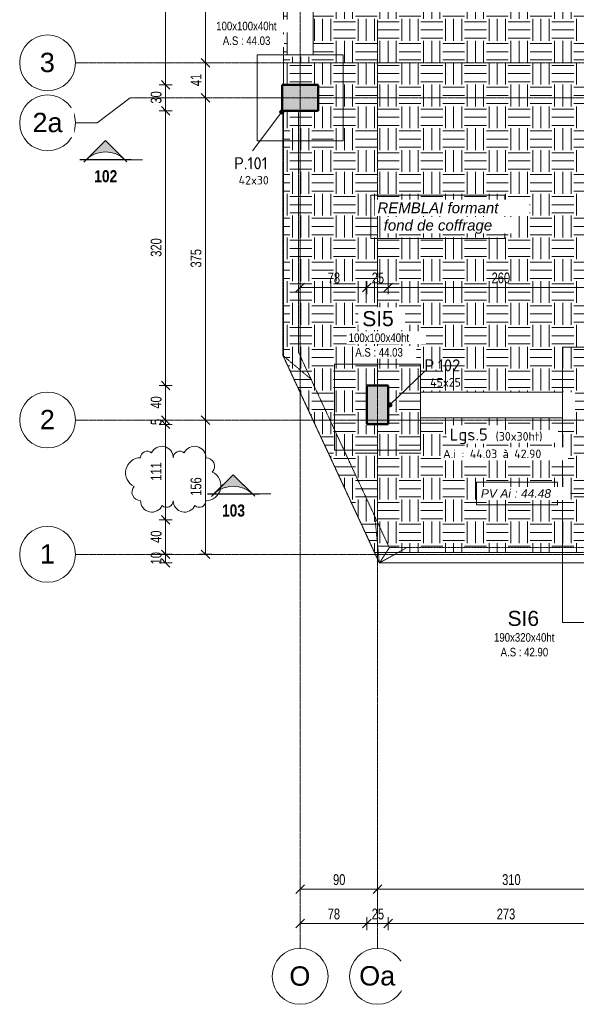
# Model space of a CAD drawing. Header units: millimetres. Extents: x 3690 to 285311, y -2348 to 78336.
# Tile 3 of 46: x 59943 to 66418, y 46643 to 58089. Entities that reach past the tile are written whole.
import ezdxf

# ---------------------------------------------------------------- set-up
doc = ezdxf.new("R2010")
doc.units = ezdxf.units.MM
for name, pattern in [('Ligne de quadrillage', [22.225, 12.7, -3.175, 3.175, -3.175]), ('Tiret 1_16_', [3.175, 1.5875, -1.5875]), ('tiret perso', [2.6, 1.3, -1.3])]:
    doc.linetypes.add(name, pattern=pattern)
for name, color, linetype, lineweight in [('A-ANNO-DIMS', 211, 'Continuous', 9), ('A-ANNO-DIMS-50', 211, 'Continuous', 9), ('A-DETL', 90, 'Continuous', 5), ('A-DETL-GENF', 92, 'Continuous', 5), ('A-DETL-WIDE', 214, 'Continuous', 50), ('A-FLOR-OTLN', 51, 'Continuous', 5), ('G-ANNO-REVC', 71, 'Continuous', 9), ('G-ANNO-SYMB', 111, 'Continuous', 9), ('G-ANNO-TEXT', 231, 'Continuous', 9), ('S-BEAM', 12, 'Continuous', 5), ('S-BEAM-IDEN', 2, 'Continuous', 9), ('S-COLS', 52, 'Continuous', 5), ('S-COLS-IDEN', 171, 'Continuous', 9), ('S-FNDN', 32, 'Continuous', 9), ('S-FNDN-IDEN', 2, 'Continuous', 9), ('S-GRID', 1, 'Continuous', 9), ('S-GRID-IDEN', 1, 'Continuous', 9)]:
    doc.layers.add(name, color=color, linetype=linetype, lineweight=lineweight)
doc.styles.add('Arial Narrow_5', font='ARIALN.TTF', dxfattribs={"width": 0.9, "height": 125})
doc.styles.add('Arial Narrow_B_4', font='ARIALNB.TTF', dxfattribs={"height": 140})
doc.styles.add('Arial_5', font='arial.ttf', dxfattribs={"height": 225})
doc.styles.add('Arial_6', font='arial.ttf', dxfattribs={"width": 0.8, "height": 100})
doc.styles.add('Arial_7', font='arial.ttf', dxfattribs={"height": 175})
doc.styles.add('Arial_I', font='ariali.ttf', dxfattribs={"height": 125})
doc.styles.add('Arial_I_1', font='ariali.ttf', dxfattribs={"height": 100})
doc.styles.add('ISOCPEUR', font='isocpeur.ttf', dxfattribs={"height": 100})
doc.styles.add('ISOCPEUR_B', font='txt', dxfattribs={"height": 140})
doc.dimstyles.new('AB6_1_50_-_GB', dxfattribs={"dimscale": 304.8, "dimtxt": 127.928872, "dimasz": 0.328084, "dimexe": 0.246063, "dimexo": 0.0625, "dimgap": 0.04101, "dimtad": 1, "dimdec": 0, "dimlfac": 0.1, "dimdsep": 46, "dimtxsty": 'Arial Narrow_5', "dimblk1": 'OBLIQUE', "dimblk2": 'OBLIQUE', "dimsah": 1, "dimcen": 0.09, "dimazin": 0, "dimtfac": 1, "dimtdec": 4, "dimtix": 1, "dimtmove": 0, "dimatfit": 3, "dimfxl": 0.246063, "dimfxlon": 1, "dimtvp": 1, "dimtolj": 1, "dimtzin": 0, "dimarcsym": 2})

# ---------------------------------------------------------------- blocks, each defined once
blk = doc.blocks.new('Quadrillage - M_Extrémité de la ligne de quadrillage - Cercle-11575-Fondations variante')
at = {"layer": 'S-GRID-IDEN'}
blk.add_circle((0, 0), 6.5, dxfattribs=at)
blk = doc.blocks.new('Coupe - Extrémité de la ligne de coupe - Pleine AB6-966899-Fondations variante')
at = {"layer": 'G-ANNO-SYMB'}
h = blk.add_hatch(color=256, dxfattribs=at)
edge = h.paths.add_edge_path()
edge.add_line((-6, 4.49), (-1.51, 0))
edge.add_arc((-6, -4.7), 6.5, 46.3308, 133.6692)
edge.add_line((-10.49, 0), (-6, 4.49))
for p, q in [((-6, 4.49), (-11.04, -0.56)), ((-6, 4.49), (-10.49, 0)), ((-6, 4.49), (-1.01, -0.51)), ((-1.51, 0), (-6, 4.49)), ((-12, 0.05), (0, 0.05)), ((-12, 0), (0, 0)), ((-12, 0), (-10.49, 0)), ((-12, -0.05), (0, -0.05)), ((0, 0), (-1.51, 0))]:
    blk.add_line(p, q, dxfattribs=at)
blk.add_arc((-6, -4.7), 6.5, 46.3308, 133.6692, dxfattribs=at)
blk = doc.blocks.new('DIMBLOCK2-Fondations variante')
at = {"layer": 'A-ANNO-DIMS-50', "lineweight": 18}
for p, q in [((63205, 47981), (63155, 47931)), ((63205, 47981), (63255, 48031)), ((64105, 47981), (64055, 47931)), ((64105, 47981), (64155, 48031))]:
    blk.add_line(p, q, dxfattribs=at)
at = {"layer": 'A-ANNO-DIMS-50'}
for p, q in [((63205, 47981), (63205, 48056)), ((63205, 47981), (64105, 47981)), ((63205, 47981), (63205, 47906)), ((64105, 47981), (64105, 48056)), ((64105, 47981), (64105, 47906))]:
    blk.add_line(p, q, dxfattribs=at)
at = {"layer": 'A-ANNO-DIMS-50', "color": 0, "insert": (63588, 48155), "char_height": 125, "width": 160.82, "attachment_point": 1, "line_spacing_factor": 0.974696, "style": 'Arial Narrow_5'}
blk.add_mtext('90', dxfattribs=at)
blk = doc.blocks.new('_Oblique')
at = {"color": 0, "linetype": 'ByBlock', "lineweight": -2}
blk.add_line((-0.5, -0.5), (0.5, 0.5), dxfattribs=at)
blk = doc.blocks.new('DIMBLOCK3-Fondations variante')
at = {"layer": 'A-ANNO-DIMS-50', "lineweight": 18}
for p, q in [((64105, 47981), (64055, 47931)), ((64105, 47981), (64155, 48031)), ((67205, 47981), (67155, 47931)), ((67205, 47981), (67255, 48031))]:
    blk.add_line(p, q, dxfattribs=at)
at = {"layer": 'A-ANNO-DIMS-50'}
for p, q in [((64105, 47981), (64105, 48056)), ((64105, 47981), (67205, 47981)), ((64105, 47981), (64105, 47906)), ((67205, 47981), (67205, 48056)), ((67205, 47981), (67205, 47906))]:
    blk.add_line(p, q, dxfattribs=at)
at = {"layer": 'A-ANNO-DIMS-50', "color": 0, "insert": (65555, 48155), "char_height": 125, "width": 241.24, "attachment_point": 1, "line_spacing_factor": 0.974696, "style": 'Arial Narrow_5'}
blk.add_mtext('310', dxfattribs=at)
blk = doc.blocks.new('DIMBLOCK15-Fondations variante')
at = {"layer": 'A-ANNO-DIMS-50', "lineweight": 18}
for p, q in [((63205, 54975), (63155, 54925)), ((63205, 54975), (63255, 55025)), ((63980, 54975), (63930, 54925)), ((63980, 54975), (64030, 55025))]:
    blk.add_line(p, q, dxfattribs=at)
at = {"layer": 'A-ANNO-DIMS-50'}
for p, q in [((63205, 54975), (63205, 55050)), ((63205, 54975), (63980, 54975)), ((63205, 54975), (63205, 54900)), ((63980, 54975), (63980, 55050)), ((63980, 54975), (63980, 54900))]:
    blk.add_line(p, q, dxfattribs=at)
at = {"layer": 'A-ANNO-DIMS-50', "color": 0, "insert": (63526, 55149), "char_height": 125, "width": 160.82, "attachment_point": 1, "line_spacing_factor": 0.974696, "style": 'Arial Narrow_5'}
blk.add_mtext('78', dxfattribs=at)
blk = doc.blocks.new('DIMBLOCK16-Fondations variante')
at = {"layer": 'A-ANNO-DIMS-50', "lineweight": 18}
for p, q in [((63980, 54975), (63930, 54925)), ((63980, 54975), (64030, 55025)), ((64230, 54975), (64180, 54925)), ((64230, 54975), (64280, 55025))]:
    blk.add_line(p, q, dxfattribs=at)
at = {"layer": 'A-ANNO-DIMS-50'}
for p, q in [((63980, 54975), (63980, 55050)), ((63980, 54975), (64230, 54975)), ((63980, 54975), (63980, 54900)), ((64230, 54975), (64230, 55050)), ((64230, 54975), (64230, 54900))]:
    blk.add_line(p, q, dxfattribs=at)
at = {"layer": 'A-ANNO-DIMS-50', "color": 0, "insert": (64038, 55149), "char_height": 125, "width": 160.82, "attachment_point": 1, "line_spacing_factor": 0.974696, "style": 'Arial Narrow_5'}
blk.add_mtext('25', dxfattribs=at)
blk = doc.blocks.new('DIMBLOCK17-Fondations variante')
at = {"layer": 'A-ANNO-DIMS-50', "lineweight": 18}
for p, q in [((64230, 54975), (64180, 54925)), ((64230, 54975), (64280, 55025)), ((66835, 54975), (66785, 54925)), ((66835, 54975), (66885, 55025))]:
    blk.add_line(p, q, dxfattribs=at)
at = {"layer": 'A-ANNO-DIMS-50'}
for p, q in [((64230, 54975), (64230, 55050)), ((64230, 54975), (66835, 54975)), ((64230, 54975), (64230, 54900)), ((66835, 54975), (66835, 55050)), ((66835, 54975), (66835, 54900))]:
    blk.add_line(p, q, dxfattribs=at)
at = {"layer": 'A-ANNO-DIMS-50', "color": 0, "insert": (65432, 55149), "char_height": 125, "width": 241.24, "attachment_point": 1, "line_spacing_factor": 0.974696, "style": 'Arial Narrow_5'}
blk.add_mtext('260', dxfattribs=at)
blk = doc.blocks.new('DIMBLOCK31-Fondations variante')
at = {"layer": 'A-ANNO-DIMS-50'}
for p, q in [((63205, 47581), (63205, 47656)), ((63980, 47581), (63980, 47656)), ((63205, 47581), (63980, 47581)), ((63205, 47581), (63205, 47506)), ((63980, 47581), (63980, 47506))]:
    blk.add_line(p, q, dxfattribs=at)
at = {"layer": 'A-ANNO-DIMS-50', "lineweight": 18}
for p, q in [((63205, 47581), (63255, 47631)), ((63980, 47581), (64030, 47631)), ((63205, 47581), (63155, 47531)), ((63980, 47581), (63930, 47531))]:
    blk.add_line(p, q, dxfattribs=at)
at = {"layer": 'A-ANNO-DIMS-50', "color": 0, "insert": (63526, 47755), "char_height": 125, "width": 160.82, "attachment_point": 1, "line_spacing_factor": 0.974696, "style": 'Arial Narrow_5'}
blk.add_mtext('78', dxfattribs=at)
blk = doc.blocks.new('DIMBLOCK32-Fondations variante')
at = {"layer": 'A-ANNO-DIMS-50'}
for p, q in [((63980, 47581), (63980, 47656)), ((64230, 47581), (64230, 47656)), ((63980, 47581), (64230, 47581)), ((63980, 47581), (63980, 47506)), ((64230, 47581), (64230, 47506))]:
    blk.add_line(p, q, dxfattribs=at)
at = {"layer": 'A-ANNO-DIMS-50', "lineweight": 18}
for p, q in [((63980, 47581), (64030, 47631)), ((64230, 47581), (64280, 47631)), ((63980, 47581), (63930, 47531)), ((64230, 47581), (64180, 47531))]:
    blk.add_line(p, q, dxfattribs=at)
at = {"layer": 'A-ANNO-DIMS-50', "color": 0, "insert": (64038, 47755), "char_height": 125, "width": 160.82, "attachment_point": 1, "line_spacing_factor": 0.974696, "style": 'Arial Narrow_5'}
blk.add_mtext('25', dxfattribs=at)
blk = doc.blocks.new('DIMBLOCK33-Fondations variante')
at = {"layer": 'A-ANNO-DIMS-50'}
for p, q in [((62105, 57181), (62030, 57181)), ((62105, 53435), (62105, 57181)), ((62105, 57181), (62180, 57181)), ((62105, 53435), (62030, 53435)), ((62105, 53435), (62180, 53435))]:
    blk.add_line(p, q, dxfattribs=at)
at = {"layer": 'A-ANNO-DIMS-50', "lineweight": 18}
for p, q in [((62105, 57181), (62055, 57231)), ((62105, 57181), (62155, 57131)), ((62105, 53435), (62055, 53485)), ((62105, 53435), (62155, 53385))]:
    blk.add_line(p, q, dxfattribs=at)
at = {"layer": 'A-ANNO-DIMS-50', "color": 0, "insert": (61931, 55208), "char_height": 125, "width": 241.24, "attachment_point": 1, "rotation": 90, "line_spacing_factor": 0.974696, "style": 'Arial Narrow_5'}
blk.add_mtext('375', dxfattribs=at)
blk = doc.blocks.new('DIMBLOCK34-Fondations variante')
at = {"layer": 'A-ANNO-DIMS-50'}
for p, q in [((62105, 57587), (62030, 57587)), ((62105, 57181), (62105, 57587)), ((62105, 57587), (62180, 57587)), ((62105, 57181), (62030, 57181)), ((62105, 57181), (62180, 57181))]:
    blk.add_line(p, q, dxfattribs=at)
at = {"layer": 'A-ANNO-DIMS-50', "lineweight": 18}
for p, q in [((62105, 57587), (62055, 57637)), ((62105, 57587), (62155, 57537)), ((62105, 57181), (62055, 57231)), ((62105, 57181), (62155, 57131))]:
    blk.add_line(p, q, dxfattribs=at)
at = {"layer": 'A-ANNO-DIMS-50', "color": 0, "insert": (61931, 57317), "char_height": 125, "width": 160.82, "attachment_point": 1, "rotation": 90, "line_spacing_factor": 0.974696, "style": 'Arial Narrow_5'}
blk.add_mtext('41', dxfattribs=at)
blk = doc.blocks.new('DIMBLOCK35-Fondations variante')
at = {"layer": 'A-ANNO-DIMS-50'}
for p, q in [((62105, 61739), (62030, 61739)), ((62105, 57587), (62105, 61739)), ((62105, 61739), (62180, 61739)), ((62105, 57587), (62030, 57587)), ((62105, 57587), (62180, 57587))]:
    blk.add_line(p, q, dxfattribs=at)
at = {"layer": 'A-ANNO-DIMS-50', "lineweight": 18}
for p, q in [((62105, 61739), (62055, 61789)), ((62105, 61739), (62155, 61689)), ((62105, 57587), (62055, 57637)), ((62105, 57587), (62155, 57537))]:
    blk.add_line(p, q, dxfattribs=at)
at = {"layer": 'A-ANNO-DIMS-50', "color": 0, "insert": (61931, 59562), "char_height": 125, "width": 241.24, "attachment_point": 1, "rotation": 90, "line_spacing_factor": 0.974696, "style": 'Arial Narrow_5'}
blk.add_mtext('415', dxfattribs=at)
blk = doc.blocks.new('DIMBLOCK37-Fondations variante')
at = {"layer": 'A-ANNO-DIMS-50'}
for p, q in [((61641, 51874), (61566, 51874)), ((61641, 51774), (61641, 51874)), ((61641, 51874), (61716, 51874)), ((61641, 51774), (61566, 51774)), ((61641, 51774), (61716, 51774))]:
    blk.add_line(p, q, dxfattribs=at)
at = {"layer": 'A-ANNO-DIMS-50', "lineweight": 18}
for p, q in [((61641, 51874), (61591, 51924)), ((61641, 51874), (61691, 51824)), ((61641, 51774), (61591, 51824)), ((61641, 51774), (61691, 51724))]:
    blk.add_line(p, q, dxfattribs=at)
at = {"layer": 'A-ANNO-DIMS-50', "color": 0, "insert": (61467, 51757), "char_height": 125, "width": 160.82, "attachment_point": 1, "rotation": 90, "line_spacing_factor": 0.974696, "style": 'Arial Narrow_5'}
blk.add_mtext('10', dxfattribs=at)
blk = doc.blocks.new('DIMBLOCK38-Fondations variante')
at = {"layer": 'A-ANNO-DIMS-50', "lineweight": 18}
for p, q in [((61641, 52274), (61591, 52324)), ((61641, 52274), (61691, 52224)), ((61641, 51874), (61591, 51924)), ((61641, 51874), (61691, 51824))]:
    blk.add_line(p, q, dxfattribs=at)
at = {"layer": 'A-ANNO-DIMS-50'}
for p, q in [((61641, 52274), (61566, 52274)), ((61641, 51874), (61641, 52274)), ((61641, 52274), (61716, 52274)), ((61641, 51874), (61566, 51874)), ((61641, 51874), (61716, 51874))]:
    blk.add_line(p, q, dxfattribs=at)
at = {"layer": 'A-ANNO-DIMS-50', "color": 0, "insert": (61467, 52007), "char_height": 125, "width": 160.82, "attachment_point": 1, "rotation": 90, "line_spacing_factor": 0.974696, "style": 'Arial Narrow_5'}
blk.add_mtext('40', dxfattribs=at)
blk = doc.blocks.new('DIMBLOCK39-Fondations variante')
at = {"layer": 'A-ANNO-DIMS-50'}
for p, q in [((61641, 53385), (61566, 53385)), ((61641, 52274), (61641, 53385)), ((61641, 53385), (61716, 53385)), ((61641, 52274), (61566, 52274)), ((61641, 52274), (61716, 52274))]:
    blk.add_line(p, q, dxfattribs=at)
at = {"layer": 'A-ANNO-DIMS-50', "lineweight": 18}
for p, q in [((61641, 53385), (61591, 53435)), ((61641, 53385), (61691, 53335)), ((61641, 52274), (61591, 52324)), ((61641, 52274), (61691, 52224))]:
    blk.add_line(p, q, dxfattribs=at)
at = {"layer": 'A-ANNO-DIMS-50', "color": 0, "insert": (61467, 52729), "char_height": 125, "width": 241.24, "attachment_point": 1, "rotation": 90, "line_spacing_factor": 0.974696, "style": 'Arial Narrow_5'}
blk.add_mtext('111', dxfattribs=at)
blk = doc.blocks.new('DIMBLOCK40-Fondations variante')
at = {"layer": 'A-ANNO-DIMS-50', "lineweight": 18}
for p, q in [((61641, 53435), (61591, 53485)), ((61641, 53385), (61591, 53435)), ((61641, 53435), (61691, 53385)), ((61641, 53385), (61691, 53335))]:
    blk.add_line(p, q, dxfattribs=at)
at = {"layer": 'A-ANNO-DIMS-50'}
for p, q in [((61641, 53435), (61566, 53435)), ((61641, 53385), (61566, 53385)), ((61641, 53385), (61641, 53435)), ((61641, 53435), (61716, 53435)), ((61641, 53385), (61716, 53385))]:
    blk.add_line(p, q, dxfattribs=at)
at = {"layer": 'A-ANNO-DIMS-50', "color": 0, "insert": (61467, 53377), "char_height": 125, "width": 80.41, "attachment_point": 1, "rotation": 90, "line_spacing_factor": 0.974696, "style": 'Arial Narrow_5'}
blk.add_mtext('5', dxfattribs=at)
blk = doc.blocks.new('DIMBLOCK41-Fondations variante')
at = {"layer": 'A-ANNO-DIMS-50'}
for p, q in [((61641, 53835), (61566, 53835)), ((61641, 53435), (61641, 53835)), ((61641, 53835), (61716, 53835)), ((61641, 53435), (61566, 53435)), ((61641, 53435), (61716, 53435))]:
    blk.add_line(p, q, dxfattribs=at)
at = {"layer": 'A-ANNO-DIMS-50', "lineweight": 18}
for p, q in [((61641, 53835), (61591, 53885)), ((61641, 53835), (61691, 53785)), ((61641, 53435), (61591, 53485)), ((61641, 53435), (61691, 53385))]:
    blk.add_line(p, q, dxfattribs=at)
at = {"layer": 'A-ANNO-DIMS-50', "color": 0, "insert": (61467, 53568), "char_height": 125, "width": 160.82, "attachment_point": 1, "rotation": 90, "line_spacing_factor": 0.974696, "style": 'Arial Narrow_5'}
blk.add_mtext('40', dxfattribs=at)
blk = doc.blocks.new('DIMBLOCK42-Fondations variante')
at = {"layer": 'A-ANNO-DIMS-50'}
for p, q in [((61641, 57031), (61566, 57031)), ((61641, 53835), (61641, 57031)), ((61641, 57031), (61716, 57031)), ((61641, 53835), (61566, 53835)), ((61641, 53835), (61716, 53835))]:
    blk.add_line(p, q, dxfattribs=at)
at = {"layer": 'A-ANNO-DIMS-50', "lineweight": 18}
for p, q in [((61641, 57031), (61591, 57081)), ((61641, 57031), (61691, 56981)), ((61641, 53835), (61591, 53885)), ((61641, 53835), (61691, 53785))]:
    blk.add_line(p, q, dxfattribs=at)
at = {"layer": 'A-ANNO-DIMS-50', "color": 0, "insert": (61467, 55333), "char_height": 125, "width": 241.24, "attachment_point": 1, "rotation": 90, "line_spacing_factor": 0.974696, "style": 'Arial Narrow_5'}
blk.add_mtext('320', dxfattribs=at)
blk = doc.blocks.new('DIMBLOCK43-Fondations variante')
at = {"layer": 'A-ANNO-DIMS-50', "lineweight": 18}
for p, q in [((61641, 57331), (61591, 57381)), ((61641, 57331), (61691, 57281)), ((61641, 57031), (61591, 57081)), ((61641, 57031), (61691, 56981))]:
    blk.add_line(p, q, dxfattribs=at)
at = {"layer": 'A-ANNO-DIMS-50'}
for p, q in [((61641, 57331), (61566, 57331)), ((61641, 57031), (61641, 57331)), ((61641, 57331), (61716, 57331)), ((61641, 57031), (61566, 57031)), ((61641, 57031), (61716, 57031))]:
    blk.add_line(p, q, dxfattribs=at)
at = {"layer": 'A-ANNO-DIMS-50', "color": 0, "insert": (61467, 57114), "char_height": 125, "width": 160.82, "attachment_point": 1, "rotation": 90, "line_spacing_factor": 0.974696, "style": 'Arial Narrow_5'}
blk.add_mtext('30', dxfattribs=at)
blk = doc.blocks.new('DIMBLOCK44-Fondations variante')
at = {"layer": 'A-ANNO-DIMS-50'}
for p, q in [((61641, 61589), (61566, 61589)), ((61641, 57331), (61641, 61589)), ((61641, 61589), (61716, 61589)), ((61641, 57331), (61566, 57331)), ((61641, 57331), (61716, 57331))]:
    blk.add_line(p, q, dxfattribs=at)
at = {"layer": 'A-ANNO-DIMS-50', "lineweight": 18}
for p, q in [((61641, 61589), (61591, 61639)), ((61641, 61589), (61691, 61539)), ((61641, 57331), (61591, 57381)), ((61641, 57331), (61691, 57281))]:
    blk.add_line(p, q, dxfattribs=at)
at = {"layer": 'A-ANNO-DIMS-50', "color": 0, "insert": (61467, 59359), "char_height": 125, "width": 241.24, "attachment_point": 1, "rotation": 90, "line_spacing_factor": 0.974696, "style": 'Arial Narrow_5'}
blk.add_mtext('426', dxfattribs=at)
blk = doc.blocks.new('DIMBLOCK285-Fondations variante')
at = {"layer": 'A-ANNO-DIMS-50', "lineweight": 18}
for p, q in [((62105, 53435), (62055, 53485)), ((62105, 53435), (62155, 53385)), ((62105, 51874), (62055, 51924)), ((62105, 51874), (62155, 51824))]:
    blk.add_line(p, q, dxfattribs=at)
at = {"layer": 'A-ANNO-DIMS-50'}
for p, q in [((62105, 53435), (62030, 53435)), ((62105, 53435), (62105, 51874)), ((62105, 53435), (62180, 53435)), ((62105, 51874), (62030, 51874)), ((62105, 51874), (62180, 51874))]:
    blk.add_line(p, q, dxfattribs=at)
at = {"layer": 'A-ANNO-DIMS-50', "color": 0, "insert": (61931, 52554), "char_height": 125, "width": 241.24, "attachment_point": 1, "rotation": 90, "line_spacing_factor": 0.974696, "style": 'Arial Narrow_5'}
blk.add_mtext('156', dxfattribs=at)
blk = doc.blocks.new('Family - ___-3260310-Fondations variante')
at = {"layer": 'G-ANNO-REVC'}
for centre, radius, start, end in [((-15752, 53615), 76, 46.0761, 177.8864), ((-15581, 53608), 133, 357.8864, 152.6776), ((-15201, 53594), 133, 357.8864, 152.6776), ((-15834, 53442), 175, 87.8864, 242.6776), ((-15372, 53601), 76, 46.0761, 177.8864), ((-15072, 53489), 100, 316.0761, 87.8864), ((-15081, 53265), 175, 267.8864, 62.6776), ((-15843, 53218), 100, 136.0761, 267.8864), ((-15714, 53113), 133, 177.8864, 332.6776), ((-15543, 53106), 76, 226.0761, 357.8864), ((-15334, 53099), 133, 177.8864, 332.6776), ((-15163, 53092), 76, 226.0761, 357.8864)]:
    blk.add_arc(centre, radius, start, end, dxfattribs=at)
blk = doc.blocks.new('DIMBLOCK301-Fondations variante')
at = {"layer": 'A-ANNO-DIMS-50'}
for p, q in [((64230, 47581), (64230, 47656)), ((66955, 47581), (66955, 47656)), ((64230, 47581), (66955, 47581)), ((64230, 47581), (64230, 47506)), ((66955, 47581), (66955, 47506))]:
    blk.add_line(p, q, dxfattribs=at)
at = {"layer": 'A-ANNO-DIMS-50', "lineweight": 18}
for p, q in [((64230, 47581), (64280, 47631)), ((66955, 47581), (67005, 47631)), ((64230, 47581), (64180, 47531)), ((66955, 47581), (66905, 47531))]:
    blk.add_line(p, q, dxfattribs=at)
at = {"layer": 'A-ANNO-DIMS-50', "color": 0, "insert": (65492, 47755), "char_height": 125, "width": 241.24, "attachment_point": 1, "line_spacing_factor": 0.974696, "style": 'Arial Narrow_5'}
blk.add_mtext('273', dxfattribs=at)

msp = doc.modelspace()

# ---------------------------------------------------------------- hatches: boundary and pattern name
at = {"layer": 'A-DETL-GENF'}
h = msp.add_hatch(dxfattribs=at)
h.set_pattern_fill('FP_16', color=253, style=0, pattern_type=2)
h.set_pattern_definition([(0, (76801.46, -544.81), (254, 254), [254, -254]), (0, (76801.46, -449.56), (254, 254), [254, -254]), (0, (76801.46, -354.31), (254, 254), [254, -254]), (90, (76833.2, -322.56), (-254, 254), [254, -254]), (90, (76928.46, -322.56), (-254, 254), [254, -254]), (90, (77023.7, -322.56), (-254, 254), [254, -254])])
h.paths.add_polyline_path([(66945.46, 51893.73), (66945.46, 53275.4), (66825.46, 53275.4), (66825.46, 61898.56), (66945.46, 61898.56), (66945.46, 63200.23), (63465.46, 63200.23), (63465.46, 62770.23), (63015.46, 62770.23), (63015.46, 62018.05), (63415.46, 62018.05), (63415.46, 61578.56), (63010.46, 61578.56), (63010.46, 57330.89), (63415.46, 57330.89), (63415.46, 57020.89), (63010.46, 57020.89), (63010.46, 54173.92), (64070.84, 51893.73), (64907.82, 51893.73)])
h.paths.add_polyline_path([(63970.46, 53375.4), (63970.46, 53845.4), (64240.46, 53845.4), (64240.46, 53375.4)])
h.paths.add_polyline_path([(66405.46, 53460.4), (64605.72, 53460.4), (64605.72, 53760.4), (66405.46, 53760.4)])
h.paths.add_polyline_path([(63355.46, 57655.89), (63055.46, 57655.89), (63055.46, 61309.39), (63355.46, 61309.39)])
h.paths.add_polyline_path([(66242.97, 62284.39), (63705.5, 62284.39), (63705.5, 62584.39), (66242.97, 62584.39)])
at = {"layer": 'S-COLS'}
for points in [[(63415.46, 57030.89), (63415.46, 57330.89), (62995.46, 57330.89), (62995.46, 57030.89), (63355.46, 57030.89)], [(63980.46, 53385.4), (64230.46, 53385.4), (64230.46, 53835.4), (63980.46, 53835.4), (63980.46, 53460.4)]]:
    msp.add_hatch(color=9, dxfattribs=at).paths.add_polyline_path(points)
at = {"layer": 'S-COLS-IDEN'}
h = msp.add_hatch(color=256, dxfattribs=at)
edge = h.paths.add_edge_path()
edge.add_arc((62991.59, 57016.14), 25, 0, 360)
h = msp.add_hatch(color=256, dxfattribs=at)
edge = h.paths.add_edge_path()
edge.add_arc((64247.04, 53610.4), 25, 0, 360)

# ---------------------------------------------------------------- linework, layer by layer
at = {"layer": 'A-DETL', "linetype": 'tiret perso'}
for p, q in [((63010.46, 61578.56), (63010.46, 57330.89)), ((63010.46, 57020.89), (63010.46, 54173.92)), ((63010.46, 54173.92), (64070.84, 51893.73)), ((64070.84, 51893.73), (66945.46, 51893.73))]:
    msp.add_line(p, q, dxfattribs=at)
at = {"layer": 'A-DETL-WIDE'}
msp.add_line((64230.46, 53385.4), (64230.46, 53585.4), dxfattribs=at)
at = {"layer": 'A-FLOR-OTLN', "color": 7, "linetype": 'Tiret 1_16_'}
for p, q in [((63185.46, 57020.89), (63005.46, 57020.89)), ((63005.46, 57020.89), (63185.46, 57020.89)), ((63005.46, 57020.89), (63005.46, 54184.67)), ((63005.46, 54184.67), (63005.46, 57020.89)), ((63185.46, 57020.89), (63185.46, 54224.48)), ((63185.46, 54224.48), (63185.46, 57020.89)), ((64127.59, 51771.69), (63005.46, 54184.67)), ((63005.46, 54184.67), (64127.59, 51771.69)), ((63330.88, 53911.76), (63005.46, 54184.67)), ((63185.46, 54224.48), (64242.4, 51951.69)), ((64242.4, 51951.69), (63185.46, 54224.48)), ((64073.98, 52313.86), (64126.65, 51773.73)), ((64126.65, 51773.73), (64450.15, 51953.73)), ((64127.59, 51771.69), (64242.4, 51951.69)), ((64243.69, 51953.73), (64128.89, 51773.73)), ((64241.86, 51952.86), (64242.41, 51953.73)), ((64242.41, 51953.73), (66945.46, 51953.73)), ((66945.46, 51953.73), (64242.41, 51953.73)), ((64126.65, 51773.73), (66945.46, 51773.73)), ((66945.46, 51773.73), (64126.65, 51773.73))]:
    msp.add_line(p, q, dxfattribs=at)
at = {"layer": 'G-ANNO-SYMB'}
for p, q in [((61241.43, 56461.73), (61371.81, 56461.73)), ((62726.93, 52575.24), (62862.87, 52575.24))]:
    msp.add_line(p, q, dxfattribs=at)
at = {"layer": 'G-ANNO-TEXT', "color": 50}
msp.add_line((66960.51, 52581.21), (66198.29, 52581.21), dxfattribs=at)
at = {"layer": 'G-ANNO-TEXT', "color": 50, "flags": 128}
for points in [[(64027.87, 56047.99), (65586.37, 56047.99), (65586.37, 55543.99), (64027.87, 55543.99)], [(65258.29, 52713.5), (66198.29, 52713.5), (66198.29, 52448), (65258.29, 52448)]]:
    msp.add_lwpolyline(points, close=True, dxfattribs=at)
at = {"layer": 'S-BEAM'}
for p, q in [((63055.46, 61309.39), (63055.46, 57680.89)), ((63055.46, 57680.89), (63055.46, 61309.39)), ((63355.46, 57680.89), (63355.46, 61309.39)), ((63355.46, 57680.89), (63355.46, 61309.39)), ((63055.46, 57680.89), (63355.46, 57680.89)), ((63355.46, 57680.89), (63055.46, 57680.89)), ((64605.72, 53760.4), (64605.46, 53760.4)), ((64605.46, 53760.4), (64605.46, 53460.4)), ((64605.46, 53460.4), (64605.46, 53760.4)), ((64605.46, 53760.4), (66255.46, 53760.4)), ((64605.72, 53460.4), (64605.72, 53760.4)), ((66255.55, 53760.4), (64605.72, 53760.4)), ((66255.46, 53460.4), (66255.46, 53760.4)), ((66255.46, 53760.4), (66255.46, 53460.4)), ((64605.46, 53460.4), (64605.72, 53460.4)), ((64605.46, 53460.4), (66255.46, 53460.4)), ((64605.72, 53460.4), (66255.55, 53460.4))]:
    msp.add_line(p, q, dxfattribs=at)
at = {"layer": 'S-COLS', "color": 10, "lineweight": 50}
for p, q in [((62995.46, 57030.89), (62995.46, 57330.89)), ((62995.46, 57330.89), (63415.46, 57330.89)), ((62995.46, 57330.89), (63195.46, 57330.89)), ((62995.46, 57030.89), (62995.46, 57330.89)), ((63195.46, 57330.89), (63415.46, 57330.89)), ((63415.46, 57330.89), (63415.46, 57030.89)), ((63415.46, 57330.89), (63415.46, 57030.89)), ((63415.46, 57030.89), (62995.46, 57030.89)), ((63415.46, 57030.89), (62995.46, 57030.89)), ((63980.46, 53385.4), (63980.46, 53835.4)), ((63980.46, 53835.4), (64230.46, 53835.4)), ((63980.46, 53835.4), (64230.46, 53835.4)), ((63980.46, 53385.4), (63980.46, 53835.4)), ((64230.46, 53835.4), (64230.46, 53385.4)), ((64230.46, 53835.4), (64230.46, 53385.4)), ((64230.46, 53385.4), (63980.46, 53385.4)), ((64230.46, 53385.4), (63980.46, 53385.4))]:
    msp.add_line(p, q, dxfattribs=at)
at = {"layer": 'S-COLS-IDEN'}
for p, q in [((62991.59, 57016.14), (62651.29, 56564.94)), ((64247.04, 53610.4), (64650.5, 53997.91))]:
    msp.add_line(p, q, dxfattribs=at)
for centre in [(62991.59, 57016.14), (64247.04, 53610.4)]:
    msp.add_circle(centre, 25, dxfattribs=at)
at = {"layer": 'S-FNDN', "lineweight": 5}
for p, q in [((63055.46, 57680.89), (62705.46, 57680.89)), ((62705.46, 57680.89), (62705.46, 56680.89)), ((62705.46, 56680.89), (62705.46, 57680.89)), ((62705.46, 57680.89), (63705.46, 57680.89)), ((63355.46, 57680.89), (63055.46, 57680.89)), ((63705.46, 57680.89), (63355.46, 57680.89)), ((63705.46, 56680.89), (63705.46, 57680.89)), ((63705.46, 57680.89), (63705.46, 56680.89)), ((62705.46, 56680.89), (63705.46, 56680.89)), ((63705.46, 56680.89), (62705.46, 56680.89)), ((68155.46, 54280.4), (66255.46, 54280.4)), ((66255.46, 54280.4), (66255.46, 51080.4)), ((66255.46, 51080.4), (66255.46, 54280.4)), ((66255.46, 54280.4), (68155.46, 54280.4)), ((64605.46, 54085.4), (63605.46, 54085.4)), ((63605.46, 54085.4), (63605.46, 53085.4)), ((63605.46, 53085.4), (63605.46, 54085.4)), ((63605.46, 54085.4), (64605.46, 54085.4)), ((64605.46, 53085.4), (64605.46, 54085.4)), ((64605.46, 54085.4), (64605.46, 53085.4)), ((63605.46, 53085.4), (64605.46, 53085.4)), ((64605.46, 53085.4), (63605.46, 53085.4)), ((66255.46, 51080.4), (68155.46, 51080.4)), ((68155.46, 51080.4), (66255.46, 51080.4))]:
    msp.add_line(p, q, dxfattribs=at)
at = {"layer": 'S-GRID', "linetype": 'Ligne de quadrillage'}
for p, q in [((63205.46, 47292.72), (63205.46, 65870.79)), ((64105.46, 58087.73), (64105.46, 47292.72)), ((60593.04, 57586.98), (110150.38, 57586.98)), ((67755.46, 57180.89), (61228.04, 57180.89)), ((60593.04, 53435.4), (110150.38, 53435.4)), ((60593.04, 51873.73), (110150.38, 51873.73))]:
    msp.add_line(p, q, dxfattribs=at)
at = {"layer": 'S-GRID'}
for p, q in [((61228.04, 57180.89), (60843.68, 56889.26)), ((60843.68, 56889.26), (60593.04, 56889.26))]:
    msp.add_line(p, q, dxfattribs=at)

# ---------------------------------------------------------------- block references
at = {"layer": 'G-ANNO-REVC', "rotation": 2.113623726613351}
msp.add_blockref('Family - ___-3260310-Fondations variante', (79143.55, 0), dxfattribs=at)
at = {"layer": 'G-ANNO-SYMB'}
for p, xscale, yscale, zscale in [((61241.43, 56461.73), 49.99999999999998, 49.99999999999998, 49.99999999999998), ((62726.93, 52575.24), 49.99999999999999, 49.99999999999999, 49.99999999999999)]:
    msp.add_blockref('Coupe - Extrémité de la ligne de coupe - Pleine AB6-966899-Fondations variante', p, dxfattribs=dict(at, xscale=xscale, yscale=yscale, zscale=zscale))
at = {"layer": 'S-GRID-IDEN'}
for p, xscale, yscale, zscale, rotation in [((60268.04, 57586.98), 49.99999999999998, 49.99999999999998, 49.99999999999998, 269.9999999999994), ((60268.04, 56889.26), 49.99999999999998, 49.99999999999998, 49.99999999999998, 89.99999999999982), ((60268.04, 53435.4), 49.99999999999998, 49.99999999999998, 49.99999999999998, 269.9999999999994), ((60268.04, 51873.73), 49.99999999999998, 49.99999999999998, 49.99999999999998, 269.9999999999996), ((64105.46, 46967.72), 49.99999999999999, 49.99999999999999, 49.99999999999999, 180)]:
    msp.add_blockref('Quadrillage - M_Extrémité de la ligne de quadrillage - Cercle-11575-Fondations variante', p, dxfattribs=dict(at, xscale=xscale, yscale=yscale, zscale=zscale, rotation=rotation))
at = {"layer": 'S-GRID-IDEN', "xscale": 49.99999999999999, "yscale": 49.99999999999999, "zscale": 49.99999999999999}
msp.add_blockref('Quadrillage - M_Extrémité de la ligne de quadrillage - Cercle-11575-Fondations variante', (63205.46, 46967.72), dxfattribs=at)

# ---------------------------------------------------------------- texts
at = {"layer": 'G-ANNO-SYMB', "char_height": 140, "width": 324.6834, "attachment_point": 1, "style": 'Arial Narrow_B_4'}
for s, insert in [('102', (60810.49, 56339.77)), ('103', (62295.99, 52453.29))]:
    msp.add_mtext(s, dxfattribs=dict(at, insert=insert))
at = {"layer": 'S-COLS-IDEN', "attachment_point": 1}
for s, insert, char_height, width, style in [('P.101', (62435.67, 56489.96), 140, 509.0716, 'ISOCPEUR_B'), ('42x30', (62489.9, 56272.9), 100, 452.9534, 'ISOCPEUR'), ('P.102', (64650.5, 54140.48), 140, 541.1391, 'ISOCPEUR_B'), ('45x25', (64717.73, 53923.42), 100, 452.9534, 'ISOCPEUR')]:
    msp.add_mtext(s, dxfattribs=dict(at, insert=insert, char_height=char_height, width=width, style=style))
at = {"layer": 'S-FNDN-IDEN', "attachment_point": 1, "bg_fill": 3, "box_fill_scale": 1.25, "bg_fill_color": 256, "bg_fill_true_color": 13158600, "bg_fill_transparency": 0}
for s, insert, char_height, width, style in [('A.S : 44.03', (62305.84, 57894.79), 100, 686.2445, 'Arial_6'), ('SI6', (65617.51, 51216.59), 175, 452.9534, 'Arial_7'), ('190x320x40ht', (65460.55, 50957.68), 100, 872.236, 'Arial_6'), ('A.S : 42.90', (65537.35, 50787.25), 100, 686.2445, 'Arial_6')]:
    msp.add_mtext(s, dxfattribs=dict(at, insert=insert, char_height=char_height, width=width, style=style))

# ---------------------------------------------------------------- dimensions: what is measured, and where the dimension line sits
at = {"layer": 'A-ANNO-DIMS'}
for base, p1, p2, angle, override, picture, middle in [((62104.94, 61738.56), (62029.94, 57586.98), (62029.94, 61738.56), 90, {"dimpost": '<>', "dimfxl": 4151.581367}, 'DIMBLOCK35-Fondations variante', (62028.62, 59662.77)), ((61641.32, 61588.56), (61716.32, 57330.89), (61716.32, 61588.56), 90, {"dimpost": '<>', "dimfxl": 4257.673474}, 'DIMBLOCK44-Fondations variante', (61565, 59459.72)), ((62104.94, 57586.98), (62029.94, 57180.89), (62029.94, 57586.98), 90, {"dimpost": '<>', "dimfxl": 406.092107}, 'DIMBLOCK34-Fondations variante', (62029.68, 57383.93)), ((61641.32, 57330.89), (61716.32, 57030.89), (61716.32, 57330.89), 90, {"dimpost": '<>', "dimfxl": 300}, 'DIMBLOCK43-Fondations variante', (61565, 57180.89)), ((62104.94, 57180.89), (62029.94, 53435.4), (62029.94, 57180.89), 90, {"dimpost": '<>', "dimfxl": 3745.489572}, 'DIMBLOCK33-Fondations variante', (62028.62, 55308.14)), ((61641.32, 57030.89), (61716.32, 53835.4), (61716.32, 57030.89), 90, {"dimpost": '<>', "dimfxl": 3195.48917}, 'DIMBLOCK42-Fondations variante', (61565, 55433.14)), ((63980.45778033, 54975.32293749), (63205.45778033, 55050.32293749), (63980.45778033, 54900.32293749), 0, {"dimpost": '<>', "dimfxl": 789.38267}, 'DIMBLOCK15-Fondations variante', (63592.95778033, 55051.64456133)), ((64230.46, 54975.32), (63980.46, 54900.32), (64230.46, 54900.32), 0, {"dimpost": '<>', "dimfxl": 250}, 'DIMBLOCK16-Fondations variante', (64105.46, 55051.64)), ((61641.32, 53835.4), (61566.32, 53435.4), (61716.32, 53835.4), 90, {"dimpost": '<>', "dimfxl": 427.200564}, 'DIMBLOCK41-Fondations variante', (61565, 53635.4)), ((61641.32, 53435.4), (61716.32, 53385.4), (61566.32, 53435.4), 90, {"dimpost": '<>', "dimfxl": 158.113756}, 'DIMBLOCK40-Fondations variante', (61565.25, 53410.4)), ((62104.94, 51873.73), (62179.94, 53435.4), (62179.94, 51873.73), 90, {"dimpost": '<>', "dimfxl": 1561.668898}, 'DIMBLOCK285-Fondations variante', (62028.62, 52654.56)), ((61641.32, 53385.4), (61716.32, 52273.73), (61716.32, 53385.4), 90, {"dimpost": '<>', "dimfxl": 1111.669301}, 'DIMBLOCK39-Fondations variante', (61566.06, 52829.56)), ((61641.32, 52273.73), (61566.32, 51873.73), (61716.32, 52273.73), 90, {"dimpost": '<>', "dimfxl": 427.200187}, 'DIMBLOCK38-Fondations variante', (61565, 52073.73)), ((61641.32, 51873.73), (61716.32, 51773.73), (61566.32, 51873.73), 90, {"dimpost": '<>', "dimfxl": 180.277564}, 'DIMBLOCK37-Fondations variante', (61565, 51823.73)), ((64105.46, 47981.24), (63205.46, 48056.24), (64105.46, 48056.24), 0, {"dimpost": '<>', "dimfxl": 900}, 'DIMBLOCK2-Fondations variante', (63655.46, 48057.57)), ((66955.45778033, 47581.24459011), (64230.45778033, 47656.24459011), (66955.45778033, 47656.24459011), 0, {"dimpost": '<>', "dimfxl": 2725}, 'DIMBLOCK301-Fondations variante', (65592.95778033, 47657.56621395))]:
    dim = msp.add_linear_dim(base=base, p1=p1, p2=p2, angle=angle, dimstyle='AB6_1_50_-_GB', override=override, dxfattribs=at)
    dim.commit()
    dim.dimension.update_dxf_attribs({"geometry": picture, "text_midpoint": middle})
for base, p1, p2, override, picture, middle in [((66835.45778011, 54975.32293749), (64230.45778033, 54900.32293749), (66835.45778011, 55050.32293749), {"dimpost": '<>', "dimfxl": 2609.315044}, 'DIMBLOCK17-Fondations variante', (65532.95778022, 55051.64456133)), ((67205.46, 47981.24), (64105.46, 48056.24), (67205.46, 48056.24), {"dimpost": '<>', "dimfxl": 3100}, 'DIMBLOCK3-Fondations variante', (65655.46, 48057.57)), ((63980.45778033, 47581.24459011), (63205.45778033, 47656.24459011), (63980.45778033, 47656.24459011), {"dimpost": '<>', "dimfxl": 775}, 'DIMBLOCK31-Fondations variante', (63592.95778033, 47657.56621395)), ((64230.46, 47581.24), (63980.46, 47656.24), (64230.46, 47656.24), {"dimpost": '<>', "dimfxl": 250}, 'DIMBLOCK32-Fondations variante', (64105.46, 47657.57))]:
    dim = msp.add_linear_dim(base=base, p1=p1, p2=p2, dimstyle='AB6_1_50_-_GB', override=override, dxfattribs=at)
    dim.commit()
    dim.dimension.update_dxf_attribs({"geometry": picture, "text_midpoint": middle})

# ---------------------------------------------------------------- next in the draw order: texts
at = {"layer": 'G-ANNO-TEXT', "color": 7, "attachment_point": 1, "bg_fill": 3, "box_fill_scale": 1.25, "bg_fill_color": 256, "bg_fill_true_color": 13158600, "bg_fill_transparency": 0}
for s, insert, char_height, width, style in [('REMBLAI formant ', (64104.33, 55964.24), 125, 1735.6534, 'Arial_I'), ('fond de coffrage', (64177.09, 55762.49), 125, 1527.2147, 'Arial_I'), ('PV Ai : 44.48', (65308.29, 52631.21), 100, 1014.1347, 'Arial_I_1')]:
    msp.add_mtext(s, dxfattribs=dict(at, insert=insert, char_height=char_height, width=width, style=style))
at = {"layer": 'S-BEAM-IDEN', "attachment_point": 1, "bg_fill": 3, "box_fill_scale": 1.25, "bg_fill_color": 256, "bg_fill_true_color": 13158600, "bg_fill_transparency": 0}
for s, insert, char_height, width, style in [('Lgs.5', (64945.22, 53337.07), 140, 553.1644, 'ISOCPEUR_B'), ('(30x30ht)', (65478.74, 53295.19), 100, 701.4766, 'ISOCPEUR')]:
    msp.add_mtext(s, dxfattribs=dict(at, insert=insert, char_height=char_height, width=width, style=style))
at = {"layer": 'S-FNDN-IDEN', "attachment_point": 1, "bg_fill": 3, "box_fill_scale": 1.25, "bg_fill_color": 256, "bg_fill_true_color": 13158600, "bg_fill_transparency": 0}
for s, insert, char_height, width, style in [('100x100x40ht', (62229.04, 58065.22), 100, 872.236, 'Arial_6'), ('SI5', (63927.26, 54701.02), 175, 452.9534, 'Arial_7'), ('100x100x40ht', (63770.3, 54442.11), 100, 872.236, 'Arial_6'), ('A.S : 44.03', (63847.1, 54271.69), 100, 686.2445, 'Arial_6')]:
    msp.add_mtext(s, dxfattribs=dict(at, insert=insert, char_height=char_height, width=width, style=style))
at = {"layer": 'S-GRID-IDEN', "char_height": 225, "attachment_point": 1, "style": 'Arial_5', "bg_fill": 3, "box_fill_scale": 1.25, "bg_fill_color": 256, "bg_fill_true_color": 13158600, "bg_fill_transparency": 0}
for s, insert, width in [('3', (60177.5, 57704.61), 212.4472), ('2a', (60092.33, 57006.77), 424.8944), ('2', (60177.5, 53553.03), 212.4472), ('1', (60177.5, 51991.36), 212.4472), ('O', (63079.65, 47084), 300.6328), ('Oa', (63892.02, 47086.58), 513.08)]:
    msp.add_mtext(s, dxfattribs=dict(at, insert=insert, width=width))

# ---------------------------------------------------------------- next in the draw order: texts
at = {"layer": 'S-BEAM-IDEN', "insert": (64867.35, 53092.18), "char_height": 100, "width": 1427.0037, "attachment_point": 1, "style": 'ISOCPEUR', "bg_fill": 3, "box_fill_scale": 1.25, "bg_fill_color": 256, "bg_fill_true_color": 13158600, "bg_fill_transparency": 0}
msp.add_mtext('A.i : 44.03 à 42.90', dxfattribs=at)

doc.saveas('drawing.dxf')
